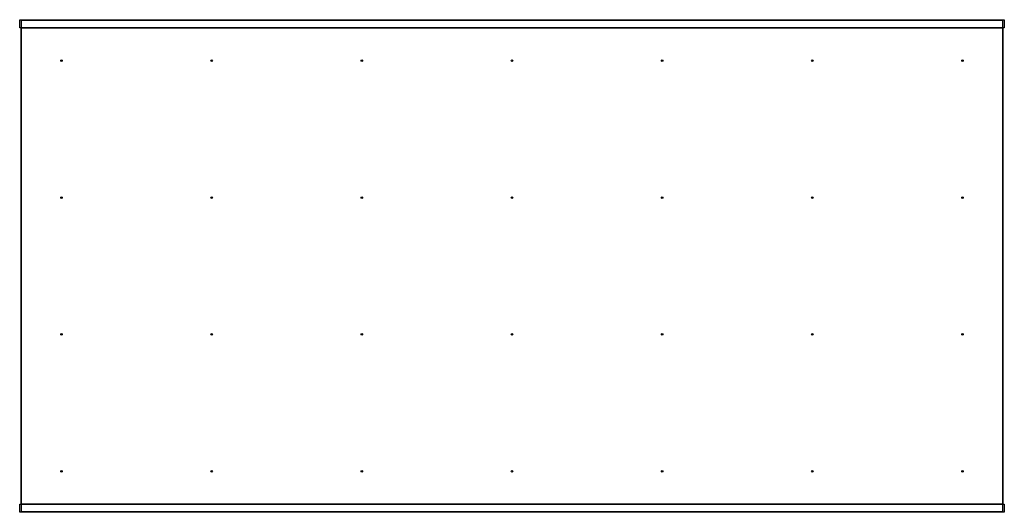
# Model space of a CAD drawing. Header units: millimetres. Extents: x 0 to 2448, y 0 to 1224.
import ezdxf

# ---------------------------------------------------------------- set-up
doc = ezdxf.new("R2010")
doc.units = ezdxf.units.MM
doc.header["$MEASUREMENT"] = 0
doc.layers.get('0').update_dxf_attribs({"color": 18, "true_color": 0x000000})
for name, color, linetype, true_color in [('Cutout', 3, 'Continuous', 0x00ff00), ('Material', 254, 'Continuous', 0xe6e6e6), ('Pocket 4', 5, 'Continuous', 0x0000ff)]:
    doc.layers.add(name, color=color, linetype=linetype, true_color=true_color)

msp = doc.modelspace()

# ---------------------------------------------------------------- linework, layer by layer
msp.add_lwpolyline([(4, 1203.5), (2444, 1203.5), (2444, 20.5), (4, 20.5)], close=True)
at = {"layer": 'Cutout'}
for centre in [(104, 1122), (477.3, 1122), (850.7, 1122), (1224, 1122), (1597.3, 1122), (1970.7, 1122), (2344, 1122), (104, 782), (477.3, 782), (850.7, 782), (1224, 782), (1597.3, 782), (1970.7, 782), (2344, 782), (104, 442), (477.3, 442), (850.7, 442), (1224, 442), (1597.3, 442), (1970.7, 442), (2344, 442), (104, 102), (477.3, 102), (850.7, 102), (1224, 102), (1597.3, 102), (1970.7, 102), (2344, 102)]:
    msp.add_circle(centre, 2, dxfattribs=at)
at = {"layer": 'Material'}
msp.add_lwpolyline([(4, 2), (2444, 2), (2444, 1222), (4, 1222)], close=True, dxfattribs=at)
at = {"layer": 'Pocket 4'}
for points in [[(0, 1203.5), (0, 1224), (2448, 1224), (2448, 1203.5)], [(0, 0), (0, 20.5), (2448, 20.5), (2448, 0)]]:
    msp.add_lwpolyline(points, close=True, dxfattribs=at)

doc.saveas('drawing.dxf')
